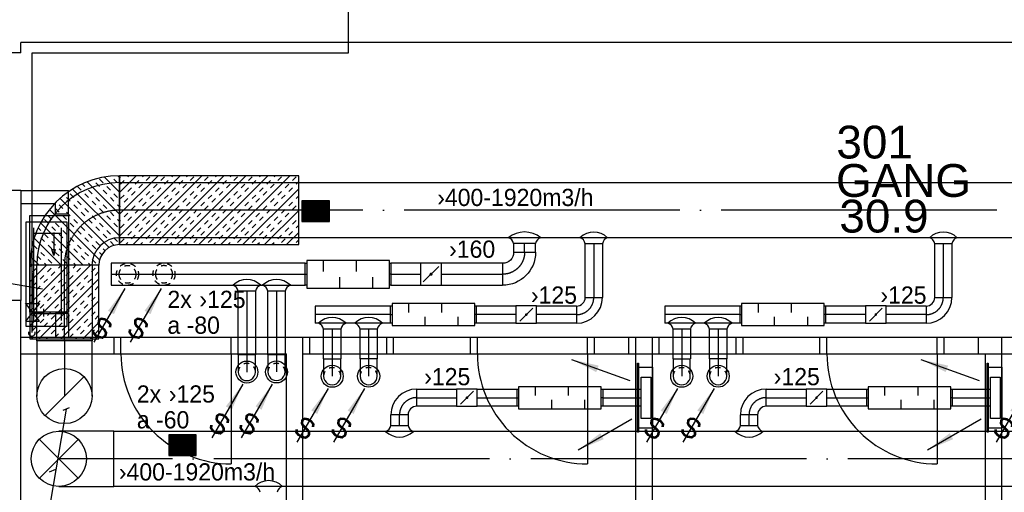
# Model space of a CAD drawing. Header units: millimetres. Extents: x 0 to 83130, y 0 to 57204.
# Tile 3 of 67: x 12447 to 19591, y 10357 to 13789. Entities that reach past the tile are written whole.
import ezdxf
from ezdxf.enums import TextEntityAlignment as Align

# ---------------------------------------------------------------- set-up
doc = ezdxf.new("R2010")
doc.units = ezdxf.units.MM
doc.header["$LTSCALE"] = 100
doc.header["$MEASUREMENT"] = 0
doc.header["$PDMODE"] = 1
for name, pattern in [('2V-CENT', [23, 20, -1.5, 0, -1.5]), ('V-GOMD', [0.8, 0.4, -0.4]), ('V-KV', [2, 1, 1])]:
    doc.linetypes.add(name, pattern=pattern)
doc.layers.get('0').update_dxf_attribs({"linetype": 'CONTINUOUS'})
for name, color, linetype in [('20603A200D001$0$832 Rominfo', 7, 'CONTINUOUS'), ('20603A200D001$0$A12-HEL4', 251, 'CONTINUOUS'), ('20603A200D001$0$A24-HEL1', 251, 'CONTINUOUS'), ('20603A200D001$0$A24-HEL2', 251, 'CONTINUOUS'), ('20603A200D001$0$A24-HEL3', 251, 'CONTINUOUS'), ('V060-', 3, 'CONTINUOUS'), ('V061-', 1, 'CONTINUOUS'), ('V070-', 3, 'CONTINUOUS'), ('V071-', 1, 'CONTINUOUS'), ('V080', 1, 'CONTINUOUS'), ('V080-', 3, 'CONTINUOUS'), ('V081', 1, 'CONTINUOUS'), ('V091-', 1, 'CONTINUOUS'), ('xref', 7, 'CONTINUOUS')]:
    doc.layers.add(name, color=color, linetype=linetype)
doc.styles.add('20603A200D001$0$Arial', font='arial.ttf', dxfattribs={"height": 238.125})
doc.styles.add('FISO', font='fiso')
doc.styles.add('ISO', font='ISO')
doc.styles.add('SIMPLEX', font='SIMPLEX')

# ---------------------------------------------------------------- blocks, each defined once
blk = doc.blocks.new('CBOJ90_UB', base_point=(86107.592, 31354.077))
at = {"color": 0, "linetype": 'ByBlock'}
blk.add_line((86106.592, 31354.077), (86107.592, 31354.077), dxfattribs=at)
blk = doc.blocks.new('C90', base_point=(16233, 22618))
at = {"color": 0, "linetype": 'ByBlock'}
blk.add_circle((16233, 22618), 0.5, dxfattribs=at)
blk = doc.blocks.new('KBOJ90_UB', base_point=(86107.592, 31354.077))
at = {"color": 0, "linetype": 'ByBlock'}
for p, q in [((86107.592, 31354.577), (86106.592, 31354.577)), ((86106.592, 31354.577), (86106.592, 31353.577)), ((86106.592, 31353.577), (86107.592, 31353.577))]:
    blk.add_line(p, q, dxfattribs=at)
blk.add_blockref('C90', (86107.592, 31354.077), dxfattribs=at)
blk = doc.blocks.new('3BOJ90_UB', base_point=(86107.592, 31354.077))
blk.add_point((86106.592, 31354.077))
at = {"color": 0, "linetype": 'ByBlock'}
blk.add_blockref('KBOJ90_UB', (86107.592, 31354.077), dxfattribs=at)
at = {"color": 1, "linetype": '2V-CENT'}
blk.add_blockref('CBOJ90_UB', (86107.592, 31354.077), dxfattribs=at)
at = {"style": 'ISO', "flags": 3}
blk.add_attdef('0', (86107.592, 31354.077), '', height=1, dxfattribs=at)
blk = doc.blocks.new('CBOJ90_PB', base_point=(86107, 31352))
at = {"color": 0, "linetype": 'ByBlock'}
blk.add_arc((86106, 31353), 1, 270, 360, dxfattribs=at)
blk = doc.blocks.new('KBOJ90_PB', base_point=(86107, 31352))
at = {"color": 0, "linetype": 'ByBlock'}
for p, q in [((86106.5, 31353), (86107.5, 31353)), ((86106, 31352.5), (86106, 31351.5))]:
    blk.add_line(p, q, dxfattribs=at)
for radius in [1.5, 0.5]:
    blk.add_arc((86106, 31353), radius, 270, 360, dxfattribs=at)
blk = doc.blocks.new('3BOJ90_PB', base_point=(86107, 31352))
for p in [(86107, 31353), (86106, 31352)]:
    blk.add_point(p)
at = {"color": 1, "linetype": '2V-CENT'}
blk.add_blockref('CBOJ90_PB', (86107, 31352), dxfattribs=at)
at = {"color": 0, "linetype": 'ByBlock'}
blk.add_blockref('KBOJ90_PB', (86107, 31352), dxfattribs=at)
at = {"style": 'ISO', "flags": 3}
blk.add_attdef('0', (86107, 31352), '', height=1, dxfattribs=at)
blk = doc.blocks.new('FLC90', base_point=(0, 5))
at = {"color": 1}
blk.add_line((-0.346, 4.654), (0.346, 5.346), dxfattribs=at)
blk = doc.blocks.new('TLC90', base_point=(0, 4))
at = {"color": 1}
for p, q in [((-0.346, 4.346), (0.346, 3.654)), ((-0.346, 3.654), (0.346, 4.346))]:
    blk.add_line(p, q, dxfattribs=at)
blk = doc.blocks.new('LD_P')
for p, q in [((-0.5, 0.5), (-0.5, -0.5)), ((0.5, 0.5), (-0.5, 0.5)), ((0.5, -0.5), (0.5, 0.5)), ((-0.5, -0.5), (0.5, -0.5))]:
    blk.add_line(p, q)
at = {"color": 1}
for p, q in [((-0.3, 0.5), (-0.3, 0.1)), ((0.1, 0.5), (0.1, 0.1)), ((-0.1, -0.5), (-0.1, -0.1)), ((0.3, -0.5), (0.3, -0.1))]:
    blk.add_line(p, q, dxfattribs=at)
blk = doc.blocks.new('C3A', base_point=(16246, 22590.5))
at = {"color": 0, "linetype": 'ByBlock'}
blk.add_line((16247, 22590.5), (16246, 22590.5), dxfattribs=at)
blk = doc.blocks.new('K3A', base_point=(16246, 22590.5))
at = {"color": 0, "linetype": 'ByBlock'}
for p, q in [((16246, 22591), (16247, 22591)), ((16247, 22591), (16247, 22590)), ((16247, 22590), (16246, 22590))]:
    blk.add_line(p, q, dxfattribs=at)
blk = doc.blocks.new('33A', base_point=(16246, 22590.5))
blk.add_point((16247, 22590.5))
at = {"color": 0, "linetype": 'ByBlock'}
blk.add_blockref('K3A', (16246, 22590.5), dxfattribs=at)
at = {"color": 1, "linetype": '2V-CENT'}
blk.add_blockref('C3A', (16246, 22590.5), dxfattribs=at)
at = {"style": 'SIMPLEX', "flags": 3}
blk.add_attdef('0', (16246, 22590.5), '', height=1, dxfattribs=at)
blk = doc.blocks.new('KSP_P', base_point=(16239.5, 22597.5))
at = {"color": 0, "linetype": 'ByBlock'}
for p, q in [((16240, 22598), (16239, 22598)), ((16239, 22598), (16239, 22597)), ((16240, 22597), (16240, 22598)), ((16239, 22597), (16240, 22597))]:
    blk.add_line(p, q, dxfattribs=at)
blk = doc.blocks.new('2SP_P', base_point=(16239.5, 22597.5))
for p in [(16239, 22597.5), (16240, 22597.5)]:
    blk.add_point(p)
at = {"color": 0, "linetype": 'ByBlock'}
blk.add_blockref('KSP_P', (16239.5, 22597.5), dxfattribs=at)
at = {"style": 'SIMPLEX', "flags": 3}
blk.add_attdef('0', (16239.5, 22597.5), '', height=1, dxfattribs=at)
blk = doc.blocks.new('SPJALL', base_point=(16229, 22594))
at = {"color": 1}
blk.add_line((16228.625, 22593.625), (16229.375, 22594.375), dxfattribs=at)
at = {"color": 1, "const_width": 0.075}
blk.add_lwpolyline([(16229, 22594.0375, -1), (16229, 22593.9625, -1), (16229, 22594.0375, -1)], format="xyb", dxfattribs=at)
blk = doc.blocks.new('V420', base_point=(455, 404.5))
blk.add_line((455, 404.5), (464, 404.5))
blk.add_solid([(455, 404.5), (459, 405), (459, 404)])
blk = doc.blocks.new('V421', base_point=(455.5, 404.5))
at = {"rotation": 180}
blk.add_blockref('V420', (464.5, 404.5), dxfattribs=at)
blk = doc.blocks.new('K1A', base_point=(16237, 22591.5))
at = {"color": 0, "linetype": 'ByBlock'}
blk.add_line((16237, 22592), (16237, 22591), dxfattribs=at)
blk = doc.blocks.new('21A', base_point=(16237, 22591.5))
blk.add_point((16237, 22591.5))
at = {"color": 0, "linetype": 'ByBlock'}
blk.add_blockref('K1A', (16237, 22591.5), dxfattribs=at)
at = {"style": 'SIMPLEX', "flags": 3}
blk.add_attdef('0', (16237, 22591.5), '', height=1, dxfattribs=at)
blk = doc.blocks.new('CBOJ90_NB', base_point=(86107.402, 31352.24))
at = {"color": 0, "linetype": 'ByBlock'}
blk.add_line((86106.402, 31352.24), (86107.402, 31352.24), dxfattribs=at)
blk = doc.blocks.new('CIRC_P', base_point=(16254, 22587))
blk.add_circle((16254, 22587), 0.5)
blk = doc.blocks.new('V422', base_point=(16230, 22585))
blk.add_blockref('V420', (16230, 22585))
at = {"style": 'SIMPLEX'}
blk.add_text('s', height=4, rotation=90, dxfattribs=at).set_placement((16238, 22585), align=Align.CENTER)
blk = doc.blocks.new('A504')
at = {"color": 0}
for p, q in [((-378.8, -15.3), (375.3, -15.3)), ((-378.8, -317), (-378.8, -15.3)), ((-6.1, -73.1), (-6.1, -59.1)), ((-6.1, -59.1), (211.2, -59.1)), ((-1.8, -72.7), (-1.8, -64.7)), ((-1.8, -64.7), (211.2, -64.7)), ((339.2, -115.3), (208.5, -14.7)), ((211.2, -115), (338.4, -14.3)), ((211.2, -17.1), (211.2, -115)), ((275.8, -67.5), (275.8, -145.8)), ((338.4, -59.1), (406.9, -59.1)), ((338.4, -64.7), (408.9, -64.7)), ((339.2, -14.7), (339.2, -115.3)), ((375.3, -15.3), (375.3, -317)), ((-338.6, -72.7), (335, -72.7)), ((-298.4, -72.7), (-298.4, -273.9)), ((284.8, -72.7), (284.8, -273.9)), ((-137.3, -218.5), (-180.4, -204.6)), ((-180.4, -204.6), (-180.4, -229.7)), ((250.3, -145.8), (305.1, -145.8)), ((-338.6, -273.9), (335, -273.9)), ((-303.7, -218.5), (-137.3, -218.5)), ((-180.4, -229.7), (-137.3, -218.5)), ((375.3, -317), (-378.8, -317))]:
    blk.add_line(p, q, dxfattribs=at)
blk = doc.blocks.new('*X128')
at = {"color": 0}
for p, q in [((3247, 47052.3), (3261.3, 47066.6)), ((3247, 46999.2), (3311.3, 47063.5)), ((3247, 46840.1), (3443.3, 47036.4)), ((3288, 46987.2), (3314.6, 47013.8)), ((3341.1, 47040.3), (3358, 47057.2)), ((3367.6, 47013.8), (3394.1, 47040.3)), ((3473.7, 47013.8), (3482.5, 47022.6)), ((3247, 46681), (3555.1, 46989.1)), ((3247, 46946.2), (3261.5, 46960.7)), ((3314.6, 46960.7), (3341.1, 46987.2)), ((3420.6, 46960.7), (3447.1, 46987.2)), ((3447.1, 46934.2), (3473.7, 46960.7)), ((3500.2, 46987.2), (3519.7, 47006.8)), ((3553.2, 46934.2), (3579.7, 46960.7)), ((3261.5, 46907.7), (3288, 46934.2)), ((3286.5, 46561.4), (3651, 46925.9)), ((3314.6, 46854.7), (3341.1, 46881.2)), ((3367.6, 46907.7), (3394.1, 46934.2)), ((3394.1, 46881.2), (3420.6, 46907.7)), ((3500.2, 46881.2), (3526.7, 46907.7)), ((3526.7, 46854.7), (3553.2, 46881.2)), ((3579.7, 46907.7), (3606.2, 46934.2)), ((3632.8, 46854.7), (3659.3, 46881.2)), ((3261.5, 46801.6), (3288, 46828.1)), ((3288, 46775.1), (3314.6, 46801.6)), ((3341.1, 46828.1), (3367.6, 46854.7)), ((3376.5, 46492.4), (3732.8, 46848.6)), ((3394.1, 46775.1), (3420.6, 46801.6)), ((3447.1, 46828.1), (3473.7, 46854.7)), ((3473.7, 46801.6), (3500.2, 46828.1)), ((3579.7, 46801.6), (3606.2, 46828.1)), ((3606.2, 46775.1), (3632.8, 46801.6)), ((3659.3, 46828.1), (3685.8, 46854.7)), ((3712.3, 46775.1), (3738.8, 46801.6)), ((3247, 46734.1), (3261.5, 46748.6)), ((3341.1, 46722.1), (3367.6, 46748.6)), ((3420.6, 46748.6), (3447.1, 46775.1)), ((3460, 46416.7), (3800.6, 46757.3)), ((3526.7, 46748.6), (3553.2, 46775.1)), ((3553.2, 46722.1), (3579.7, 46748.6)), ((3659.3, 46722.1), (3685.8, 46748.6)), ((3738.8, 46748.6), (3765.3, 46775.1)), ((3288, 46669), (3314.6, 46695.6)), ((3314.6, 46642.5), (3341.1, 46669)), ((3367.6, 46695.6), (3394.1, 46722.1)), ((3420.6, 46642.5), (3447.1, 46669)), ((3473.7, 46695.6), (3500.2, 46722.1)), ((3500.2, 46669), (3526.7, 46695.6)), ((3606.2, 46669), (3632.8, 46695.6)), ((3619.1, 46416.7), (3853.3, 46651)), ((3632.8, 46642.5), (3659.3, 46669)), ((3685.8, 46695.6), (3712.3, 46722.1)), ((3738.8, 46642.5), (3765.3, 46669)), ((3791.9, 46695.6), (3818.4, 46722.1)), ((3818.4, 46669), (3837.6, 46688.2)), ((3247, 46628), (3261.5, 46642.5)), ((3261.5, 46589.5), (3288, 46616)), ((3367.6, 46589.5), (3394.1, 46616)), ((3394.1, 46563), (3420.6, 46589.5)), ((3447.1, 46616), (3473.7, 46642.5)), ((3500.2, 46563), (3526.7, 46589.5)), ((3553.2, 46616), (3579.7, 46642.5)), ((3579.7, 46589.5), (3606.2, 46616)), ((3685.8, 46589.5), (3712.3, 46616)), ((3712.3, 46563), (3738.8, 46589.5)), ((3765.3, 46616), (3791.9, 46642.5)), ((3818.4, 46563), (3844.9, 46589.5)), ((3323.7, 46545.6), (3341.1, 46563)), ((3353.5, 46522.4), (3367.6, 46536.5)), ((3447.1, 46509.9), (3473.7, 46536.5)), ((3473.7, 46483.4), (3500.2, 46509.9)), ((3526.7, 46536.5), (3553.2, 46563)), ((3579.7, 46483.4), (3606.2, 46509.9)), ((3632.8, 46536.5), (3659.3, 46563)), ((3659.3, 46509.9), (3685.8, 46536.5)), ((3765.3, 46509.9), (3791.9, 46536.5)), ((3778.2, 46416.7), (3887.7, 46526.2)), ((3791.9, 46483.4), (3818.4, 46509.9)), ((3844.9, 46536.5), (3871.4, 46563)), ((3394.1, 46456.9), (3420.6, 46483.4)), ((3420.6, 46430.4), (3447.1, 46456.9)), ((3526.7, 46430.4), (3553.2, 46456.9)), ((3606.2, 46456.9), (3632.8, 46483.4)), ((3712.3, 46456.9), (3738.8, 46483.4)), ((3738.8, 46430.4), (3765.3, 46456.9)), ((3844.9, 46430.4), (3871.4, 46456.9)), ((3566.1, 46416.7), (3579.7, 46430.4)), ((3672.1, 46416.7), (3685.8, 46430.4)), ((3884.3, 46416.7), (3896.9, 46429.4))]:
    blk.add_line(p, q, dxfattribs=at)
blk = doc.blocks.new('*X145')
at = {"color": 0}
for p, q in [((12521.2, 11566.6), (12960, 12005.5)), ((12521.2, 11725.7), (12800.9, 12005.5)), ((12521.2, 11884.8), (12641.8, 12005.5)), ((12521.2, 11990.9), (12535.8, 12005.5)), ((12727.9, 11985.5), (12747.9, 12005.5)), ((12834, 11985.5), (12854, 12005.5)), ((12542.3, 11958.9), (12568.8, 11985.5)), ((12595.3, 11905.9), (12621.9, 11932.4)), ((12648.4, 11958.9), (12674.9, 11985.5)), ((12674.9, 11932.4), (12701.4, 11958.9)), ((12781, 11932.4), (12807.5, 11958.9)), ((12807.5, 11905.9), (12834, 11932.4)), ((12860.5, 11958.9), (12887, 11985.5)), ((12913.5, 11905.9), (12940.1, 11932.4)), ((12966.6, 11958.9), (12993.1, 11985.5)), ((12993.1, 11932.4), (13019.6, 11958.9)), ((12542.3, 11852.9), (12568.8, 11879.4)), ((12585.6, 11471.9), (13021, 11907.3)), ((12621.9, 11879.4), (12648.4, 11905.9)), ((12727.9, 11879.4), (12754.4, 11905.9)), ((12754.4, 11852.9), (12781, 11879.4)), ((12860.5, 11852.9), (12887, 11879.4)), ((12940.1, 11879.4), (12966.6, 11905.9)), ((12521.2, 11778.8), (12542.3, 11799.8)), ((12568.8, 11826.4), (12595.3, 11852.9)), ((12621.9, 11773.3), (12648.4, 11799.8)), ((12674.9, 11826.4), (12701.4, 11852.9)), ((12701.4, 11799.8), (12727.9, 11826.4)), ((12807.5, 11799.8), (12834, 11826.4)), ((12834, 11773.3), (12860.5, 11799.8)), ((12887, 11826.4), (12913.5, 11852.9)), ((12940.1, 11773.3), (12966.6, 11799.8)), ((12993.1, 11826.4), (13019.6, 11852.9)), ((13019.6, 11799.8), (13021, 11801.3)), ((12568.8, 11720.3), (12595.3, 11746.8)), ((12595.3, 11693.8), (12621.9, 11720.3)), ((12648.4, 11746.8), (12674.9, 11773.3)), ((12701.4, 11693.8), (12727.9, 11720.3)), ((12744.7, 11471.9), (13021, 11748.2)), ((12754.4, 11746.8), (12781, 11773.3)), ((12781, 11720.3), (12807.5, 11746.8)), ((12887, 11720.3), (12913.5, 11746.8)), ((12913.5, 11693.8), (12940.1, 11720.3)), ((12966.6, 11746.8), (12993.1, 11773.3)), ((12521.2, 11672.7), (12542.3, 11693.8)), ((12542.3, 11640.7), (12568.8, 11667.3)), ((12648.4, 11640.7), (12674.9, 11667.3)), ((12727.9, 11667.3), (12754.4, 11693.8)), ((12834, 11667.3), (12860.5, 11693.8)), ((12860.5, 11640.7), (12887, 11667.3)), ((12966.6, 11640.7), (12993.1, 11667.3)), ((13019.6, 11693.8), (13021, 11695.2)), ((12595.3, 11587.7), (12621.9, 11614.2)), ((12621.9, 11561.2), (12648.4, 11587.7)), ((12674.9, 11614.2), (12701.4, 11640.7)), ((12727.9, 11561.2), (12754.4, 11587.7)), ((12781, 11614.2), (12807.5, 11640.7)), ((12807.5, 11587.7), (12834, 11614.2)), ((12903.8, 11471.9), (13021, 11589.1)), ((12913.5, 11587.7), (12940.1, 11614.2)), ((12940.1, 11561.2), (12966.6, 11587.7)), ((12993.1, 11614.2), (13019.6, 11640.7)), ((12542.3, 11534.7), (12568.8, 11561.2)), ((12568.8, 11508.2), (12595.3, 11534.7)), ((12674.9, 11508.2), (12701.4, 11534.7)), ((12701.4, 11481.6), (12727.9, 11508.2)), ((12754.4, 11534.7), (12781, 11561.2)), ((12807.5, 11481.6), (12834, 11508.2)), ((12860.5, 11534.7), (12887, 11561.2)), ((12887, 11508.2), (12913.5, 11534.7)), ((12993.1, 11508.2), (13019.6, 11534.7)), ((12532.6, 11471.9), (12542.3, 11481.6)), ((12638.6, 11471.9), (12648.4, 11481.6)), ((12850.8, 11471.9), (12860.5, 11481.6)), ((12956.8, 11471.9), (12966.6, 11481.6)), ((13019.6, 11481.6), (13021, 11483.1))]:
    blk.add_line(p, q, dxfattribs=at)
blk = doc.blocks.new('*X146')
at = {"color": 0}
for p, q in [((13171, 12216.4), (13610, 12655.5)), ((13171, 12375.5), (13450.9, 12655.5)), ((13171, 12534.6), (13291.8, 12655.5)), ((13171, 12640.7), (13178.7, 12648.4)), ((13231.7, 12648.4), (13238.8, 12655.5)), ((13269.1, 12155.5), (13769.1, 12655.5)), ((13337.8, 12648.4), (13344.9, 12655.5)), ((13364.3, 12621.9), (13390.8, 12648.4)), ((13428.2, 12155.5), (13928.2, 12655.5)), ((13470.4, 12621.9), (13496.9, 12648.4)), ((13549.9, 12648.4), (13557, 12655.5)), ((13587.3, 12155.5), (14087.3, 12655.5)), ((13656, 12648.4), (13663.1, 12655.5)), ((13682.5, 12621.9), (13709, 12648.4)), ((13746.4, 12155.5), (14246.4, 12655.5)), ((13788.6, 12621.9), (13815.1, 12648.4)), ((13868.1, 12648.4), (13875.2, 12655.5)), ((13905.5, 12155.5), (14405.5, 12655.5)), ((13974.2, 12648.4), (13981.3, 12655.5)), ((14000.7, 12621.9), (14027.2, 12648.4)), ((14106.8, 12621.9), (14133.3, 12648.4)), ((14186.3, 12648.4), (14193.4, 12655.5)), ((14292.4, 12648.4), (14299.5, 12655.5)), ((14318.9, 12621.9), (14345.4, 12648.4)), ((14425, 12621.9), (14451.5, 12648.4)), ((13178.7, 12595.3), (13205.2, 12621.9)), ((13284.8, 12595.3), (13311.3, 12621.9)), ((13311.3, 12568.8), (13337.8, 12595.3)), ((13417.4, 12568.8), (13443.9, 12595.3)), ((13496.9, 12595.3), (13523.4, 12621.9)), ((13603, 12595.3), (13629.5, 12621.9)), ((13629.5, 12568.8), (13656, 12595.3)), ((13735.5, 12568.8), (13762.1, 12595.3)), ((13815.1, 12595.3), (13841.6, 12621.9)), ((13921.2, 12595.3), (13947.7, 12621.9)), ((13947.7, 12568.8), (13974.2, 12595.3)), ((14053.7, 12568.8), (14080.3, 12595.3)), ((14133.3, 12595.3), (14159.8, 12621.9)), ((14239.4, 12595.3), (14265.9, 12621.9)), ((14265.9, 12568.8), (14292.4, 12595.3)), ((14371.9, 12568.8), (14398.5, 12595.3)), ((14451.5, 12595.3), (14471, 12614.9)), ((13178.7, 12489.3), (13205.2, 12515.8)), ((13231.7, 12542.3), (13258.3, 12568.8)), ((13258.3, 12515.8), (13284.8, 12542.3)), ((13364.3, 12515.8), (13390.8, 12542.3)), ((13390.8, 12489.3), (13417.4, 12515.8)), ((13443.9, 12542.3), (13470.4, 12568.8)), ((13496.9, 12489.3), (13523.4, 12515.8)), ((13549.9, 12542.3), (13576.5, 12568.8)), ((13576.5, 12515.8), (13603, 12542.3)), ((13682.5, 12515.8), (13709, 12542.3)), ((13709, 12489.3), (13735.5, 12515.8)), ((13762.1, 12542.3), (13788.6, 12568.8)), ((13815.1, 12489.3), (13841.6, 12515.8)), ((13868.1, 12542.3), (13894.6, 12568.8)), ((13894.6, 12515.8), (13921.2, 12542.3)), ((14000.7, 12515.8), (14027.2, 12542.3)), ((14027.2, 12489.3), (14053.7, 12515.8)), ((14064.6, 12155.5), (14471, 12561.8)), ((14080.3, 12542.3), (14106.8, 12568.8)), ((14133.3, 12489.3), (14159.8, 12515.8)), ((14186.3, 12542.3), (14212.8, 12568.8)), ((14212.8, 12515.8), (14239.4, 12542.3)), ((14318.9, 12515.8), (14345.4, 12542.3)), ((14345.4, 12489.3), (14371.9, 12515.8)), ((14398.5, 12542.3), (14425, 12568.8)), ((14451.5, 12489.3), (14471, 12508.8)), ((13171, 12428.6), (13178.7, 12436.2)), ((13205.2, 12462.8), (13231.7, 12489.3)), ((13258.3, 12409.7), (13284.8, 12436.2)), ((13311.3, 12462.8), (13337.8, 12489.3)), ((13337.8, 12436.2), (13364.3, 12462.8)), ((13443.9, 12436.2), (13470.4, 12462.8)), ((13470.4, 12409.7), (13496.9, 12436.2)), ((13523.4, 12462.8), (13549.9, 12489.3)), ((13576.5, 12409.7), (13603, 12436.2)), ((13629.5, 12462.8), (13656, 12489.3)), ((13656, 12436.2), (13682.5, 12462.8)), ((13762.1, 12436.2), (13788.6, 12462.8)), ((13788.6, 12409.7), (13815.1, 12436.2)), ((13841.6, 12462.8), (13868.1, 12489.3)), ((13894.6, 12409.7), (13921.2, 12436.2)), ((13947.7, 12462.8), (13974.2, 12489.3)), ((13974.2, 12436.2), (14000.7, 12462.8)), ((14080.3, 12436.2), (14106.8, 12462.8)), ((14106.8, 12409.7), (14133.3, 12436.2)), ((14159.8, 12462.8), (14186.3, 12489.3)), ((14212.8, 12409.7), (14239.4, 12436.2)), ((14265.9, 12462.8), (14292.4, 12489.3)), ((14292.4, 12436.2), (14318.9, 12462.8)), ((14398.5, 12436.2), (14425, 12462.8)), ((14425, 12409.7), (14451.5, 12436.2)), ((13205.2, 12356.7), (13231.7, 12383.2)), ((13284.8, 12383.2), (13311.3, 12409.7)), ((13390.8, 12383.2), (13417.4, 12409.7)), ((13417.4, 12356.7), (13443.9, 12383.2)), ((13523.4, 12356.7), (13549.9, 12383.2)), ((13603, 12383.2), (13629.5, 12409.7)), ((13709, 12383.2), (13735.5, 12409.7)), ((13735.5, 12356.7), (13762.1, 12383.2)), ((13841.6, 12356.7), (13868.1, 12383.2)), ((13921.2, 12383.2), (13947.7, 12409.7)), ((14027.2, 12383.2), (14053.7, 12409.7)), ((14053.7, 12356.7), (14080.3, 12383.2)), ((14159.8, 12356.7), (14186.3, 12383.2)), ((14223.7, 12155.5), (14471, 12402.7)), ((14239.4, 12383.2), (14265.9, 12409.7)), ((14345.4, 12383.2), (14371.9, 12409.7)), ((14371.9, 12356.7), (14398.5, 12383.2)), ((13171, 12322.5), (13178.7, 12330.2)), ((13178.7, 12277.1), (13205.2, 12303.7)), ((13231.7, 12330.2), (13258.3, 12356.7)), ((13284.8, 12277.1), (13311.3, 12303.7)), ((13337.8, 12330.2), (13364.3, 12356.7)), ((13364.3, 12303.7), (13390.8, 12330.2)), ((13470.4, 12303.7), (13496.9, 12330.2)), ((13496.9, 12277.1), (13523.4, 12303.7)), ((13549.9, 12330.2), (13576.5, 12356.7)), ((13603, 12277.1), (13629.5, 12303.7)), ((13656, 12330.2), (13682.5, 12356.7)), ((13682.5, 12303.7), (13709, 12330.2)), ((13788.6, 12303.7), (13815.1, 12330.2)), ((13815.1, 12277.1), (13841.6, 12303.7)), ((13868.1, 12330.2), (13894.6, 12356.7)), ((13921.2, 12277.1), (13947.7, 12303.7)), ((13974.2, 12330.2), (14000.7, 12356.7)), ((14000.7, 12303.7), (14027.2, 12330.2)), ((14106.8, 12303.7), (14133.3, 12330.2)), ((14133.3, 12277.1), (14159.8, 12303.7)), ((14186.3, 12330.2), (14212.8, 12356.7)), ((14239.4, 12277.1), (14265.9, 12303.7)), ((14292.4, 12330.2), (14318.9, 12356.7)), ((14318.9, 12303.7), (14345.4, 12330.2)), ((14425, 12303.7), (14451.5, 12330.2)), ((14451.5, 12277.1), (14471, 12296.7)), ((13231.7, 12224.1), (13258.3, 12250.6)), ((13258.3, 12197.6), (13284.8, 12224.1)), ((13311.3, 12250.6), (13337.8, 12277.1)), ((13364.3, 12197.6), (13390.8, 12224.1)), ((13417.4, 12250.6), (13443.9, 12277.1)), ((13443.9, 12224.1), (13470.4, 12250.6)), ((13549.9, 12224.1), (13576.5, 12250.6)), ((13576.5, 12197.6), (13603, 12224.1)), ((13629.5, 12250.6), (13656, 12277.1)), ((13682.5, 12197.6), (13709, 12224.1)), ((13735.5, 12250.6), (13762.1, 12277.1)), ((13762.1, 12224.1), (13788.6, 12250.6)), ((13868.1, 12224.1), (13894.6, 12250.6)), ((13894.6, 12197.6), (13921.2, 12224.1)), ((13947.7, 12250.6), (13974.2, 12277.1)), ((14000.7, 12197.6), (14027.2, 12224.1)), ((14053.7, 12250.6), (14080.3, 12277.1)), ((14080.3, 12224.1), (14106.8, 12250.6)), ((14186.3, 12224.1), (14212.8, 12250.6)), ((14212.8, 12197.6), (14239.4, 12224.1)), ((14265.9, 12250.6), (14292.4, 12277.1)), ((14318.9, 12197.6), (14345.4, 12224.1)), ((14371.9, 12250.6), (14398.5, 12277.1)), ((14382.8, 12155.5), (14471, 12243.6)), ((14398.5, 12224.1), (14425, 12250.6)), ((13178.7, 12171.1), (13205.2, 12197.6)), ((13216.1, 12155.5), (13231.7, 12171.1)), ((13322.2, 12155.5), (13337.8, 12171.1)), ((13390.8, 12171.1), (13417.4, 12197.6)), ((13496.9, 12171.1), (13523.4, 12197.6)), ((13534.3, 12155.5), (13549.9, 12171.1)), ((13640.4, 12155.5), (13656, 12171.1)), ((13709, 12171.1), (13735.5, 12197.6)), ((13815.1, 12171.1), (13841.6, 12197.6)), ((13852.5, 12155.5), (13868.1, 12171.1)), ((13958.6, 12155.5), (13974.2, 12171.1)), ((14027.2, 12171.1), (14053.7, 12197.6)), ((14133.3, 12171.1), (14159.8, 12197.6)), ((14170.7, 12155.5), (14186.3, 12171.1)), ((14276.8, 12155.5), (14292.4, 12171.1)), ((14345.4, 12171.1), (14371.9, 12197.6)), ((14451.5, 12171.1), (14471, 12190.6))]:
    blk.add_line(p, q, dxfattribs=at)
blk = doc.blocks.new('*X123')
at = {"color": 0}
for p, q in [((52042, 22945), (52338, 23241)), ((52042, 22954), (52329, 23241)), ((52042, 22963), (52320, 23241)), ((52042, 22971), (52312, 23241)), ((52042, 22980), (52303, 23241)), ((52042, 22989), (52294, 23241)), ((52042, 22998), (52285, 23241)), ((52042, 23007), (52276, 23241)), ((52042, 23016), (52267, 23241)), ((52042, 23024), (52259, 23241)), ((52042, 23033), (52250, 23241)), ((52042, 23042), (52241, 23241)), ((52042, 23051), (52232, 23241)), ((52042, 23060), (52223, 23241)), ((52042, 23069), (52214, 23241)), ((52042, 23077), (52205, 23241)), ((52042, 23086), (52197, 23241)), ((52042, 23095), (52188, 23241)), ((52042, 23104), (52179, 23241)), ((52042, 23113), (52170, 23241)), ((52042, 23122), (52161, 23241)), ((52042, 23130), (52152, 23241)), ((52042, 23139), (52144, 23241)), ((52042, 23148), (52135, 23241)), ((52042, 23157), (52126, 23241)), ((52042, 23166), (52117, 23241)), ((52042, 23175), (52108, 23241)), ((52042, 23183), (52099, 23241)), ((52042, 23192), (52091, 23241)), ((52042, 23201), (52082, 23241)), ((52042, 23210), (52073, 23241)), ((52042, 23219), (52064, 23241)), ((52042, 23228), (52055, 23241)), ((52042, 23237), (52046, 23241)), ((52047, 22941), (52347, 23241)), ((52056, 22941), (52356, 23241)), ((52065, 22941), (52365, 23241)), ((52073, 22941), (52373, 23241)), ((52082, 22941), (52382, 23241)), ((52091, 22941), (52391, 23241)), ((52100, 22941), (52400, 23241)), ((52109, 22941), (52409, 23241)), ((52118, 22941), (52418, 23241)), ((52126, 22941), (52426, 23241)), ((52135, 22941), (52435, 23241)), ((52144, 22941), (52442, 23239)), ((52153, 22941), (52442, 23230)), ((52162, 22941), (52442, 23221)), ((52171, 22941), (52442, 23212)), ((52179, 22941), (52442, 23203)), ((52188, 22941), (52442, 23195)), ((52197, 22941), (52442, 23186)), ((52206, 22941), (52442, 23177)), ((52215, 22941), (52442, 23168)), ((52224, 22941), (52442, 23159)), ((52233, 22941), (52442, 23150)), ((52241, 22941), (52442, 23142)), ((52250, 22941), (52442, 23133)), ((52259, 22941), (52442, 23124)), ((52268, 22941), (52442, 23115)), ((52277, 22941), (52442, 23106)), ((52286, 22941), (52442, 23097)), ((52294, 22941), (52442, 23089)), ((52303, 22941), (52442, 23080)), ((52312, 22941), (52442, 23071)), ((52321, 22941), (52442, 23062)), ((52330, 22941), (52442, 23053)), ((52339, 22941), (52442, 23044)), ((52347, 22941), (52442, 23035)), ((52356, 22941), (52442, 23027)), ((52365, 22941), (52442, 23018)), ((52374, 22941), (52442, 23009)), ((52383, 22941), (52442, 23000)), ((52392, 22941), (52442, 22991)), ((52400, 22941), (52442, 22982)), ((52409, 22941), (52442, 22974)), ((52418, 22941), (52442, 22965)), ((52427, 22941), (52442, 22956)), ((52436, 22941), (52442, 22947))]:
    blk.add_line(p, q, dxfattribs=at)
blk = doc.blocks.new('20603A200D001')
at = {"layer": '20603A200D001$0$A12-HEL4', "color": 7}
for points in [[(57220.5, 11293.5), (27925.5, 11293.5)], [(27925.5, 11218.5), (27925.5, 11293.5)], [(27925.5, 11218.5), (27925.5, 11293.5)], [(27925.5, 11218.5), (27925.5, 11293.5)], [(27925.5, 11218.5), (27775.5, 11218.5)], [(27925.5, 11218.5), (27775.5, 11218.5)], [(27925.5, 9418.5), (27775.5, 9418.5)], [(27925.5, 9418.5), (27775.5, 9418.5)], [(27925.5, 4178.5), (27925.5, 9418.5)]]:
    blk.add_lwpolyline(points, dxfattribs=at)
at = {"layer": '20603A200D001$0$A24-HEL1', "color": 7}
blk.add_lwpolyline([(27990.5, 9335.6), (27990.5, 10035.6), (28270.5, 10035.6), (28270.5, 9335.6)], close=True, dxfattribs=at)
for points in [[(28601, 9152.7), (29501, 9152.7)], [(28651, 9032.7), (28651, 9152.7)], [(29451, 9032.7), (29451, 9152.7)], [(29971, 9152.7), (42531, 9152.7)], [(30021, 9032.7), (30021, 9152.7)], [(30579, 9032.7), (30579, 9152.7)], [(30629, 9032.7), (30629, 9152.7)], [(31187, 9032.7), (31187, 9152.7)], [(31237, 9032.7), (31237, 9152.7)], [(32037, 9032.7), (32037, 9152.7)], [(32087, 9032.7), (32087, 9152.7)], [(32337, 9032.7), (32337, 9152.7)], [(32387, 9032.7), (32387, 9152.7)], [(32507, 9032.7), (32507, 9152.7)], [(32557, 9032.7), (32557, 9152.7)], [(33115, 9032.7), (33115, 9152.7)], [(33165, 9032.7), (33165, 9152.7)], [(33722.9, 9032.7), (33722.9, 9152.7)], [(33773, 9032.7), (33773, 9152.7)], [(34573, 9032.7), (34573, 9152.7)], [(34623, 9032.7), (34623, 9152.7)], [(34873, 9032.7), (34873, 9152.7)], [(35042.9, 9032.7), (35042.9, 9152.7)], [(28601, 9032.7), (29501, 9032.7)], [(29451, 9032.7), (29451, 8232.7)], [(29971, 9032.7), (42531, 9032.7)], [(32037, 9032.7), (32037, 8232.7)], [(34573, 9032.7), (34573, 8232.7)]]:
    blk.add_lwpolyline(points, dxfattribs=at)
for centre in [(29451, 9032.7), (32037, 9032.7), (34573, 9032.7)]:
    blk.add_arc(centre, 800, 179.99995, 270, dxfattribs=at)
at = {"layer": '20603A200D001$0$A24-HEL2', "color": 7}
for points in [[(27925.5, 10218.5), (28270.5, 10218.5)], [(28270.5, 10045.6), (28270.5, 10218.5)], [(27925.5, 10123.5), (28175.5, 10123.5)], [(28175.5, 10045.6), (28175.5, 10123.5)], [(28270.5, 10045.6), (28175.5, 10045.6)], [(28175.5, 9325.6), (28175.5, 9152.7)], [(28270.5, 9325.6), (28175.5, 9325.6)], [(28270.5, 9325.6), (28270.5, 9152.7)], [(27925.5, 9152.7), (28601, 9152.7)], [(28601, 9032.7), (28601, 9152.7)], [(29501, 9032.7), (29501, 9152.7)], [(29501, 9152.7), (29971, 9152.7)], [(29971, 4453.5), (29971, 9152.7)], [(27925.5, 9032.7), (28601, 9032.7)], [(29501, 9032.7), (29851, 9032.7)], [(29851, 4453.5), (29851, 9032.7)], [(32387, 4453.5), (32387, 9032.7)], [(32507, 4453.5), (32507, 9032.7)], [(34923, 4453.5), (34923, 9032.7)], [(35042.9, 4453.5), (35042.9, 9032.7)]]:
    blk.add_lwpolyline(points, dxfattribs=at)
at = {"layer": '20603A200D001$0$A24-HEL3', "color": 7}
for points in [[(27925.5, 10218.5), (27775.5, 10218.5)], [(27925.5, 10218.5), (27925.5, 9418.5)]]:
    blk.add_lwpolyline(points, dxfattribs=at)
at = {"layer": '20603A200D001$0$832 Rominfo', "style": '20603A200D001$0$Arial'}
for s, p in [('301', (33841.9, 10450.3)), ('GANG', (33838.6, 10171.5)), ('30.9', (33863.3, 9912.7))]:
    blk.add_text(s, height=238.12, dxfattribs=at).set_placement(p)

msp = doc.modelspace()

# ---------------------------------------------------------------- linework, layer by layer
at = {"layer": 'V060-', "color": 1, "linetype": 'Continuous'}
for p, q in [((13171.02, 12155.45), (13171.02, 12655.45)), ((13021.02, 12005.45), (12521.02, 12005.45))]:
    msp.add_line(p, q, dxfattribs=at)
at = {"layer": 'V060-', "linetype": 'Continuous'}
for p, q in [((13171.02, 12605.45), (21837.45, 12605.45)), ((21837.45, 12205.45), (13171.02, 12205.45)), ((16029.84, 12162.51), (16029.84, 12100.68)), ((16189.84, 12100.68), (16189.84, 12162.51)), ((16549.68, 11772.35), (16549.68, 12162.03)), ((16674.68, 12162.03), (16674.68, 11772.35)), ((19085.68, 11772.35), (19085.68, 12162.03)), ((19210.68, 12162.03), (19210.68, 11772.35)), ((12571.95, 11456.83), (12571.95, 12006.03)), ((12971.95, 12006.03), (12971.95, 11456.83)), ((14518.93, 12020.47), (13109.34, 12020.47)), ((15355.98, 12020.47), (15138.93, 12020.47)), ((15950.13, 12020.47), (15505.98, 12020.47)), ((13109.34, 11860.47), (14518.93, 11860.47)), ((15138.93, 11860.47), (15355.98, 11860.47)), ((15505.98, 11860.47), (15950.13, 11860.47)), ((14032.58, 11355.96), (14032.58, 11817.06)), ((14157.58, 11817.06), (14157.58, 11355.96)), ((14247.43, 11355.96), (14247.43, 11817.06)), ((14372.43, 11817.06), (14372.43, 11355.96)), ((14591.6, 11710.25), (15138.05, 11710.25)), ((15758.05, 11710.25), (16047.59, 11710.25)), ((16197.59, 11710.25), (16487.12, 11710.25)), ((17127.6, 11710.25), (17674.05, 11710.25)), ((18294.05, 11710.25), (18583.59, 11710.25)), ((18733.59, 11710.25), (19023.12, 11710.25)), ((15138.05, 11585.25), (14591.6, 11585.25)), ((16047.59, 11585.25), (15758.05, 11585.25)), ((16487.12, 11585.25), (16197.59, 11585.25)), ((17674.05, 11585.25), (17127.6, 11585.25)), ((18583.59, 11585.25), (18294.05, 11585.25)), ((19023.12, 11585.25), (18733.59, 11585.25)), ((14651.71, 11325.35), (14651.71, 11541.83)), ((14776.71, 11541.83), (14776.71, 11325.35)), ((14916.16, 11325.35), (14916.16, 11541.83)), ((15041.16, 11541.83), (15041.16, 11325.35)), ((17187.71, 11325.35), (17187.71, 11541.83)), ((17312.71, 11541.83), (17312.71, 11325.35)), ((17452.16, 11325.35), (17452.16, 11541.83)), ((17577.16, 11541.83), (17577.16, 11325.35)), ((15327.55, 11106.71), (15617.09, 11106.71)), ((15767.09, 11106.71), (16056.63, 11106.71)), ((16676.63, 11106.71), (16955.54, 11106.71)), ((17863.55, 11106.71), (18153.09, 11106.71)), ((18303.09, 11106.71), (18592.63, 11106.71)), ((19212.63, 11106.71), (19491.54, 11106.71)), ((15617.09, 10981.71), (15327.55, 10981.71)), ((16056.63, 10981.71), (15767.09, 10981.71)), ((16955.54, 10981.71), (16676.63, 10981.71)), ((18153.09, 10981.71), (17863.55, 10981.71)), ((18592.63, 10981.71), (18303.09, 10981.71)), ((19491.54, 10981.71), (19212.63, 10981.71)), ((15140, 10843.37), (15140, 10919.6)), ((15265, 10919.6), (15265, 10843.37)), ((17676, 10843.37), (17676, 10919.6)), ((17801, 10919.6), (17801, 10843.37)), ((13130.43, 10800.63), (20455.12, 10800.63)), ((20455.12, 10400.63), (13130.43, 10400.63))]:
    msp.add_line(p, q, dxfattribs=at)
at = {"layer": 'V060-', "color": 1, "linetype": '2V-CENT'}
for p, q in [((21837.45, 12405.45), (13171.02, 12405.45)), ((16109.84, 12100.68), (16109.84, 12162.51)), ((16612.18, 12162.03), (16612.18, 11772.35)), ((19148.18, 12162.03), (19148.18, 11772.35)), ((12771.95, 11456.83), (12771.95, 12006.03)), ((13109.34, 11940.47), (14518.93, 11940.47)), ((15138.93, 11940.47), (15355.98, 11940.47)), ((15505.98, 11940.47), (15950.13, 11940.47)), ((14095.08, 11817.06), (14095.08, 11355.96)), ((14309.93, 11817.06), (14309.93, 11355.96)), ((15138.05, 11647.75), (14591.6, 11647.75)), ((16047.59, 11647.75), (15758.05, 11647.75)), ((16487.12, 11647.75), (16197.59, 11647.75)), ((17674.05, 11647.75), (17127.6, 11647.75)), ((18583.59, 11647.75), (18294.05, 11647.75)), ((19023.12, 11647.75), (18733.59, 11647.75)), ((14714.21, 11541.83), (14714.21, 11325.35)), ((14978.66, 11541.83), (14978.66, 11325.35)), ((17250.21, 11541.83), (17250.21, 11325.35)), ((17514.66, 11541.83), (17514.66, 11325.35)), ((15327.55, 11044.21), (15617.09, 11044.21)), ((15767.09, 11044.21), (16056.63, 11044.21)), ((16676.63, 11044.21), (16955.54, 11044.21)), ((17863.55, 11044.21), (18153.09, 11044.21)), ((18303.09, 11044.21), (18592.63, 11044.21)), ((19212.63, 11044.21), (19491.54, 11044.21)), ((15202.5, 10843.37), (15202.5, 10919.6)), ((17738.5, 10843.37), (17738.5, 10919.6)), ((20455.12, 10600.63), (13130.43, 10600.63))]:
    msp.add_line(p, q, dxfattribs=at)
at = {"layer": 'V060-'}
for p, q in [((16189.84, 12162.51), (16029.84, 12162.51)), ((16674.68, 12162.03), (16549.68, 12162.03)), ((19210.68, 12162.03), (19085.68, 12162.03)), ((14157.58, 11817.06), (14032.58, 11817.06)), ((14372.43, 11817.06), (14247.43, 11817.06)), ((14776.71, 11541.83), (14651.71, 11541.83)), ((15041.16, 11541.83), (14916.16, 11541.83)), ((17312.71, 11541.83), (17187.71, 11541.83)), ((17577.16, 11541.83), (17452.16, 11541.83)), ((15140, 10843.37), (15265, 10843.37)), ((17676, 10843.37), (17801, 10843.37))]:
    msp.add_line(p, q, dxfattribs=at)
at = {"layer": 'V060-', "linetype": 'ByBlock'}
for p, q in [((14032.38, 11355.61), (14032.38, 11230.61)), ((14157.38, 11355.61), (14032.38, 11355.61)), ((14157.38, 11230.61), (14157.38, 11355.61)), ((14372.43, 11355.96), (14247.43, 11355.96)), ((14247.43, 11355.96), (14247.43, 11230.96)), ((14372.43, 11230.96), (14372.43, 11355.96)), ((14776.5, 11325), (14651.5, 11325)), ((14651.5, 11325), (14651.5, 11200)), ((14776.5, 11200), (14776.5, 11325)), ((14916.16, 11325.35), (14916.16, 11200.35)), ((15041.16, 11325.35), (14916.16, 11325.35)), ((15041.16, 11200.35), (15041.16, 11325.35)), ((17187.5, 11325), (17187.5, 11200)), ((17312.5, 11325), (17187.5, 11325)), ((17312.5, 11200), (17312.5, 11325)), ((17577.16, 11325.35), (17452.16, 11325.35)), ((17452.16, 11325.35), (17452.16, 11200.35)), ((17577.16, 11200.35), (17577.16, 11325.35))]:
    msp.add_line(p, q, dxfattribs=at)
at = {"layer": 'V060-'}
for points in [[(14494.12, 12324.49), (14694.12, 12324.49), (14694.12, 12474.49), (14494.12, 12474.49)], [(13528.18, 10624.94), (13728.18, 10624.94), (13728.18, 10774.94), (13528.18, 10774.94)]]:
    msp.add_lwpolyline(points, close=True, dxfattribs=at)
at = {"layer": 'V060-', "color": 1, "linetype": 'Continuous'}
msp.add_lwpolyline([(12521.22, 11471.9), (13021.02, 11471.9), (13021.02, 12005.45), (12521.22, 12005.45)], close=True, dxfattribs=at)
for radius in [650, 150]:
    msp.add_arc((13171.02, 12005.45), radius, 90, 180, dxfattribs=at)
at = {"layer": 'V060-', "color": 1, "linetype": '2V-CENT'}
msp.add_arc((13171.02, 12005.45), 400, 90, 180, dxfattribs=at)
at = {"layer": 'V060-'}
for centre, radius, start, end in [((16109.84, 12058.05), 189.24, 51.395622, 128.604378), ((16612.18, 12103.83), 142.97, 45.296897, 134.703103), ((19148.18, 12103.83), 142.97, 45.296897, 134.703103), ((15976.92, 12154.5), 53.53, 8.601678, 73.88992), ((16242.77, 12154.5), 53.53, 106.11008, 171.398322), ((16496.76, 12154.03), 53.53, 8.601678, 73.88992), ((16727.61, 12154.03), 53.53, 106.11008, 171.398322), ((19032.76, 12154.03), 53.53, 8.601678, 73.88992), ((19263.61, 12154.03), 53.53, 106.11008, 171.398322), ((14095.08, 11758.86), 142.97, 45.296897, 134.703103), ((13979.66, 11809.05), 53.53, 8.601678, 73.88992), ((14210.51, 11809.05), 53.53, 106.11008, 171.398322), ((14309.93, 11758.86), 142.97, 45.296897, 134.703103), ((14194.51, 11809.05), 53.53, 8.601678, 73.88992), ((14425.36, 11809.05), 53.53, 106.11008, 171.398322), ((14714.21, 11483.63), 142.97, 45.296897, 134.703103), ((14598.78, 11533.83), 53.53, 8.601678, 73.88992), ((14829.63, 11533.83), 53.53, 106.11008, 171.398322), ((14978.66, 11483.63), 142.97, 45.296897, 134.703103), ((14863.24, 11533.83), 53.53, 8.601678, 73.88992), ((15094.09, 11533.83), 53.53, 106.11008, 171.398322), ((17250.21, 11483.63), 142.97, 45.296897, 134.703103), ((17134.78, 11533.83), 53.53, 8.601678, 73.88992), ((17365.63, 11533.83), 53.53, 106.11008, 171.398322), ((17514.66, 11483.63), 142.97, 45.296897, 134.703103), ((17399.24, 11533.83), 53.53, 8.601678, 73.88992), ((17630.09, 11533.83), 53.53, 106.11008, 171.398322), ((15087.07, 10851.38), 53.53, 286.11008, 351.398322), ((15202.5, 10901.58), 142.97, 225.296897, 314.703103), ((15317.92, 10851.38), 53.53, 188.601678, 253.88992), ((17623.07, 10851.38), 53.53, 286.11008, 351.398322), ((17738.5, 10901.58), 142.97, 225.296897, 314.703103), ((17853.92, 10851.38), 53.53, 188.601678, 253.88992), ((14253.11, 10299.01), 142.97, 45.296897, 134.703103), ((14137.68, 10349.21), 53.53, 8.601678, 73.88992), ((14368.53, 10349.21), 53.53, 106.11008, 171.398322)]:
    msp.add_arc(centre, radius, start, end, dxfattribs=at)
at = {"layer": 'V060-', "linetype": 'V-GOMD'}
for centre, start, end in [((13228.97, 11940.12), 359.99993, 539.99993), ((13493.64, 11940.47), 359.99993, 539.99993), ((13228.97, 11940.12), 179.99993, 359.99993), ((13493.64, 11940.47), 179.99993, 359.99993), ((14094.88, 11230.61), 359.99993, 539.99993), ((14309.93, 11230.96), 359.99993, 539.99993), ((14714, 11200), 359.99993, 539.99993), ((14978.66, 11200.35), 359.99993, 539.99993), ((17250, 11200), 359.99993, 539.99993), ((17514.66, 11200.35), 359.99993, 539.99993)]:
    msp.add_arc(centre, 62.5, start, end, dxfattribs=at)
at = {"layer": 'V060-', "linetype": 'ByBlock'}
for centre in [(14094.88, 11230.61), (14309.93, 11230.96), (14714, 11200), (14978.66, 11200.35), (17250, 11200), (17514.66, 11200.35)]:
    msp.add_arc(centre, 62.5, 179.99993, 359.99993, dxfattribs=at)
at = {"layer": 'V061-'}
for p, q in [((12783.13, 10960.96), (12615.2, 9967.36)), ((12806.19, 10970.62), (12760.07, 10951.3)), ((12707.21, 10522.51), (12661.1, 10503.2))]:
    msp.add_line(p, q, dxfattribs=at)
at = {"layer": 'V070-'}
for p, q in [((16929.6, 10793.21), (16929.6, 11295.21)), ((16929.6, 11295.21), (16937.6, 11295.21)), ((16937.6, 11295.21), (16937.6, 10793.21)), ((19465.6, 10793.21), (19465.6, 11295.21)), ((19465.6, 11295.21), (19473.6, 11295.21)), ((19473.6, 11295.21), (19473.6, 10793.21)), ((16937.6, 10822.71), (16937.6, 11265.71)), ((16937.6, 11265.71), (17037.6, 11265.71)), ((17037.6, 11265.71), (17037.6, 10822.71)), ((19473.6, 10822.71), (19473.6, 11265.71)), ((19473.6, 11265.71), (19573.6, 11265.71)), ((19573.6, 11265.71), (19573.6, 10822.71)), ((16955.54, 10894.21), (16955.54, 11194.21)), ((16955.54, 11194.21), (17025.54, 11194.21)), ((17025.54, 11194.21), (17025.54, 10894.21)), ((19491.54, 10894.21), (19491.54, 11194.21)), ((19491.54, 11194.21), (19561.54, 11194.21)), ((19561.54, 11194.21), (19561.54, 10894.21)), ((17025.54, 10894.21), (16955.54, 10894.21)), ((19561.54, 10894.21), (19491.54, 10894.21)), ((16937.6, 10793.21), (16929.6, 10793.21)), ((17037.6, 10822.71), (16937.6, 10822.71)), ((19473.6, 10793.21), (19465.6, 10793.21)), ((19573.6, 10822.71), (19473.6, 10822.71))]:
    msp.add_line(p, q, dxfattribs=at)
at = {"layer": 'V070-', "linetype": 'V-GOMD'}
for centre in [(13228.97, 11940.12), (13493.64, 11940.47)]:
    msp.add_circle(centre, 80, dxfattribs=at)
at = {"layer": 'V080-', "linetype": 'V-KV'}
for p, q in [((14829.13, 19707.83), (14829.13, 13544.68)), ((14829.13, 13544.68), (12534.78, 13544.68)), ((12534.78, 13544.68), (12534.78, 11517.12))]:
    msp.add_line(p, q, dxfattribs=at)
at = {"layer": 'V080-', "color": 1}
msp.add_arc((12534.78, 11517.12), 25, 169.301834, 370.698166, dxfattribs=at)
at = {"layer": 'V081'}
msp.add_line((12079.59, 11924.04), (12611.93, 11834.24), dxfattribs=at)
at = {"layer": 'V091-'}
msp.add_lwpolyline([(13171.02, 12155.45), (14471.02, 12155.45), (14471.02, 12655.45), (13171.02, 12655.45)], close=True, dxfattribs=at)

# ---------------------------------------------------------------- block references
at = {"layer": 'V060-', "color": 1, "rotation": 90}
msp.add_blockref('*X128', (59587.76, 8758.45), dxfattribs=at)
at = {"layer": 'V060-', "linetype": 'Continuous'}
for name, p, xscale, yscale, zscale, rotation in [('3BOJ90_PB', (12771.02, 12405.45), 400, 400, 400, 180), ('3BOJ90_PB', (16110.13, 11940.47), -160, 160, 160, 90), ('33A', (14528.93, 11940.47), 10, 160.0000000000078, 10, 180), ('2SP_P', (15430.98, 11940.47), 150, 160.0000000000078, 150, 359.9999999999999), ('33A', (15148.05, 11647.75), 10, 125, 10, 180), ('2SP_P', (16122.59, 11647.75), 150, 125, 150, 180.0000000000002), ('33A', (17684.05, 11647.75), 10, 125, 10, 180), ('2SP_P', (18658.59, 11647.75), 150, 125, 150, 180.0000000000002), ('3BOJ90_UB', (12771.45, 11055.88), 400, 400, 400, 270), ('3BOJ90_PB', (15202.5, 11044.6), 125, 125, 125, 180), ('33A', (16066.63, 11044.21), 10, 125, 10, 180), ('3BOJ90_PB', (17738.5, 11044.6), 125, 125, 125, 180), ('33A', (18602.63, 11044.21), 10, 125, 10, 180), ('3BOJ90_UB', (12730.43, 10600.63), 400, 400, 400, 180)]:
    msp.add_blockref(name, p, dxfattribs=dict(at, xscale=xscale, yscale=yscale, zscale=zscale, rotation=rotation))
at = {"layer": 'V060-'}
for name, p, xscale, yscale, zscale in [('*X123', (-11527.02, 854.18), 0.5, 0.5, 0.5), ('LD_P', (14828.93, 11940.47), 600, 200, 600), ('FLC90', (12771.45, 11055.88), 400, 400, 400), ('SPJALL', (15692.09, 11044.21), 125, 125, 125), ('LD_P', (16366.63, 11044.21), 600, 160, 600), ('SPJALL', (18228.09, 11044.21), 125, 125, 125), ('LD_P', (18902.63, 11044.21), 600, 160, 600), ('TLC90', (12730.43, 10600.63), 400, 400, 400), ('*X123', (-12492.96, -845.37), 0.5, 0.5, 0.5)]:
    msp.add_blockref(name, p, dxfattribs=dict(at, xscale=xscale, yscale=yscale, zscale=zscale))
at = {"layer": 'V060-', "linetype": 'Continuous'}
for name, p, xscale, yscale, zscale in [('21A', (13109.78, 11940.47), -160.0000000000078, 160.0000000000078, 160.0000000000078), ('33A', (15128.93, 11940.47), 10, 160.0000000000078, 10), ('3BOJ90_PB', (16612.18, 11647.35), 125, 125, 125), ('3BOJ90_PB', (19148.18, 11647.35), 125, 125, 125), ('21A', (14591, 11647), 125, 125, 125), ('33A', (15748.05, 11647.75), 10, 125, 10), ('21A', (17127, 11647), 125, 125, 125), ('33A', (18284.05, 11647.75), 10, 125, 10), ('2SP_P', (15692.09, 11044.21), 150, 125, 150), ('33A', (16666.63, 11044.21), 10, 125, 10), ('2SP_P', (18228.09, 11044.21), 150, 125, 150), ('33A', (19202.63, 11044.21), 10, 125, 10)]:
    msp.add_blockref(name, p, dxfattribs=dict(at, xscale=xscale, yscale=yscale, zscale=zscale))
at = {"layer": 'V060-'}
for name, p, xscale, yscale, zscale, rotation in [('SPJALL', (15430.98, 11940.47), 150, 150, 150, 359.9999999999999), ('LD_P', (15448.05, 11647.75), 600, 160, 600, 180), ('LD_P', (17984.05, 11647.75), 600, 160, 600, 180), ('SPJALL', (16122.59, 11647.75), 125, 125, 125, 180.0000000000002), ('SPJALL', (18658.59, 11647.75), 125, 125, 125, 180.0000000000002)]:
    msp.add_blockref(name, p, dxfattribs=dict(at, xscale=xscale, yscale=yscale, zscale=zscale, rotation=rotation))
at = {"layer": 'V060-', "color": 1, "linetype": '2V-CENT', "xscale": 125, "yscale": 125, "zscale": 125, "rotation": 270}
for p in [(14094.88, 11230.61), (14309.93, 11230.96), (14714, 11200), (14978.66, 11200.35), (17250, 11200), (17514.66, 11200.35)]:
    msp.add_blockref('CBOJ90_NB', p, dxfattribs=at)
at = {"layer": 'V070-', "xscale": 50, "yscale": 50, "zscale": 50}
for name, p, rotation in [('V422', (13209.22, 11835.93), 239.9999999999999), ('V422', (13473.88, 11836.28), 239.9999999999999), ('V421', (16873.61, 11168.12), 160), ('V421', (19408.94, 11168.12), 160), ('V422', (14064.57, 11142.02), 240), ('V422', (14279.62, 11142.37), 240), ('V422', (14683.69, 11111.41), 240), ('V422', (14948.35, 11111.76), 240), ('V422', (17219.69, 11111.41), 240), ('V422', (17484.35, 11111.76), 240), ('V422', (19755.69, 11111.41), 240), ('V421', (16888.26, 10889.81), 210), ('V421', (19423.59, 10889.81), 210)]:
    msp.add_blockref(name, p, dxfattribs=dict(at, rotation=rotation))
at = {"layer": 'V070-', "xscale": 160, "yscale": 160, "zscale": 160}
for p in [(14094.88, 11230.61), (14309.93, 11230.96), (14714, 11200), (14978.66, 11200.35), (17250, 11200), (17514.66, 11200.35)]:
    msp.add_blockref('CIRC_P', p, dxfattribs=at)
at = {"layer": 'V080', "xscale": -1, "rotation": 90}
msp.add_blockref('A504', (12474.72, 11939.44), dxfattribs=at)
at = {"layer": 'V091-'}
for name in ['*X146', '*X145']:
    msp.add_blockref(name, (0, 0), dxfattribs=at)
at = {"layer": 'xref'}
msp.add_blockref('20603A200D001', (-15469.5, 2330.58), dxfattribs=at)

# ---------------------------------------------------------------- texts
at = {"layer": 'V061-', "color": 1, "style": 'FISO'}
for s, p in [('›400-1920m3/h', (15476.03, 12435.71, 218.83)), ('›160', (15562.26, 12060.17, 218.83)), ('›125', (16155.77, 11726.69)), ('›125', (18691.77, 11726.69)), ('›125', (15381.81, 11134.57)), ('›125', (17917.81, 11134.57)), ('›400-1920m3/h', (13166.09, 10443.19, 218.83))]:
    msp.add_text(s, height=125, dxfattribs=at).set_placement(p)
at = {"layer": 'V071-', "color": 1, "style": 'FISO'}
for s, p in [('2x', (13518.61, 11695.53)), ('›125', (13750.86, 11695.8)), ('a -80', (13518.61, 11508.3)), ('2x', (13296.52, 11008.48)), ('›125', (13528.78, 11008.74)), ('a -60', (13296.52, 10821.24))]:
    msp.add_text(s, height=125, dxfattribs=at).set_placement(p)

doc.saveas('drawing.dxf')
